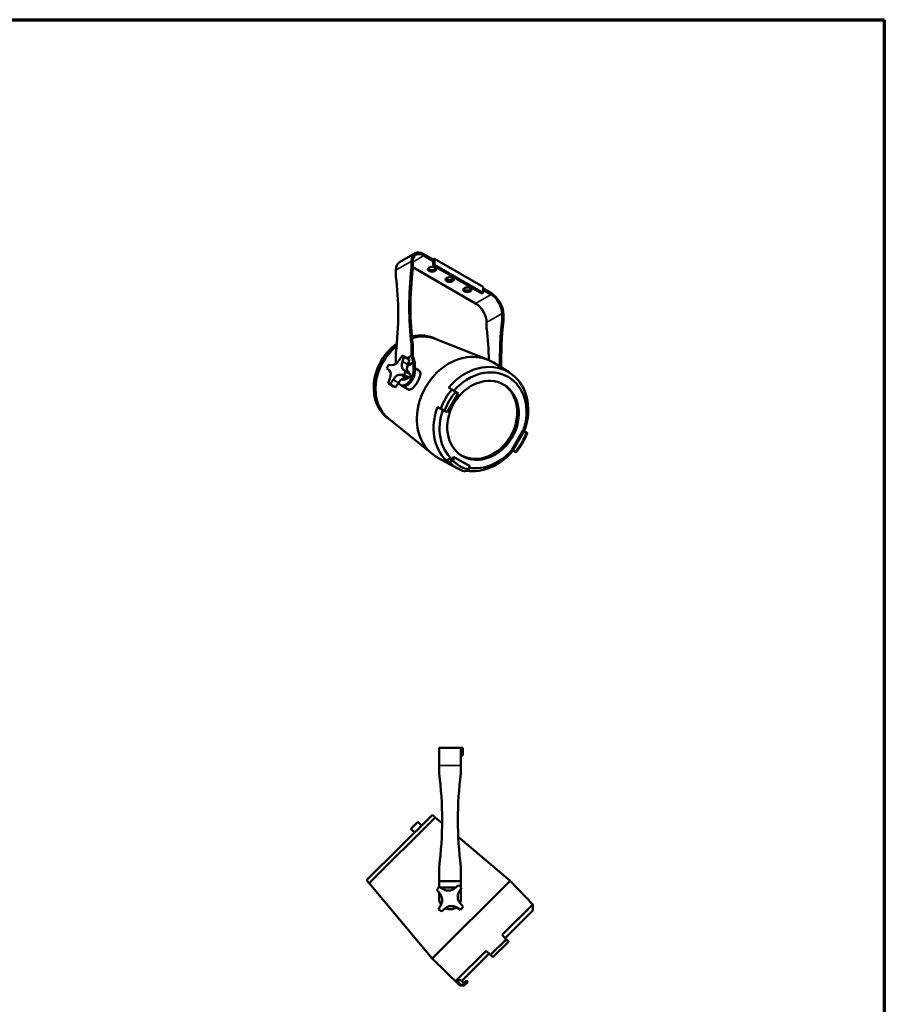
# Model space of a CAD drawing. Header units: millimetres. Extents: x 20 to 2980, y 20 to 2980.
# Tile 5 of 5: x 1598 to 2980, y 1406 to 2980. Entities that reach past the tile are written whole.
import ezdxf

# ---------------------------------------------------------------- set-up
doc = ezdxf.new("R2010")
doc.units = ezdxf.units.MM
for name, color, linetype, lineweight in [('Border (ISO)', 7, 'Continuous', 70), ('Visible (ISO)', 7, 'Continuous', 50), ('Visible Narrow (ISO)', 7, 'Continuous', 35)]:
    doc.layers.add(name, color=color, linetype=linetype, lineweight=lineweight)

# ---------------------------------------------------------------- blocks, each defined once
blk = doc.blocks.new('Borders Chauvet')
at = {"layer": 'Border (ISO)'}
for p, q in [((20, 2980), (2980, 2980)), ((2980, 2980), (2980, 20))]:
    blk.add_line(p, q, dxfattribs=at)

msp = doc.modelspace()

# ---------------------------------------------------------------- linework, layer by layer
at = {"layer": 'Visible (ISO)'}
for p, q in [((2229.7, 2606.6), (2205, 2592.3)), ((2258.6, 2596.7), (2243.7, 2605.2)), ((2258.6, 2594.2), (2243.7, 2602.8)), ((2258.6, 2596.7), (2260.7, 2597.9)), ((2260.7, 2597.9), (2260.7, 2588.1)), ((2260.7, 2597.9), (2338.5, 2553)), ((2223.9, 2593.8), (2223.9, 2584.6)), ((2226.1, 2583.3), (2226.1, 2592.6)), ((2326.5, 2526.5), (2226.1, 2584.4)), ((2258.6, 2596.7), (2258.6, 2594.2)), ((2258.6, 2594.2), (2258.6, 2586.9)), ((2260.7, 2588.1), (2258.6, 2586.9)), ((2258.6, 2586.9), (2336.4, 2542)), ((2338.5, 2543.2), (2260.7, 2588.1)), ((2199.2, 2579.5), (2199.2, 2570.3)), ((2338.5, 2553), (2338.5, 2543.2)), ((2351.2, 2543.2), (2338.5, 2550.5)), ((2336.4, 2542), (2338.5, 2543.2)), ((2351.2, 2540.7), (2338.5, 2548.1)), ((2368.9, 2500.9), (2368.9, 2510.1)), ((2371, 2499.6), (2371, 2508.9)), ((2344.1, 2486.6), (2344.1, 2495.8)), ((2223.9, 2461.5), (2223.9, 2442.8)), ((2226.1, 2460.3), (2223.9, 2461.5)), ((2226.1, 2442.1), (2226.1, 2460.3)), ((2261.9, 2469.9), (2345.5, 2436.7)), ((2263.6, 2469.3), (2264.4, 2468.9)), ((2199.2, 2447.3), (2199.2, 2430)), ((2209.2, 2442.8), (2204.5, 2435.8)), ((2209.6, 2433.8), (2212.5, 2441.5)), ((2212.1, 2441.7), (2220.5, 2436.9)), ((2221, 2436.6), (2212.5, 2441.5)), ((2217.1, 2438.8), (2223.9, 2442.8)), ((2223.9, 2442.8), (2227.5, 2432.6)), ((2226.1, 2442.1), (2229.6, 2431.9)), ((2192.7, 2427.7), (2187.5, 2428.1)), ((2227.5, 2432.6), (2217.4, 2426.7)), ((2221, 2436.6), (2218.1, 2428.9)), ((2227.5, 2418.3), (2227.5, 2432.6)), ((2229.6, 2417), (2229.6, 2431.9)), ((2380.5, 2415.9), (2355, 2431.9)), ((2184.7, 2422.6), (2188.5, 2419.5)), ((2206.4, 2412.5), (2211.6, 2412.1)), ((2214.4, 2417.5), (2210.6, 2420.7)), ((2211.6, 2412.1), (2220.1, 2407.2)), ((2222.9, 2412.7), (2214.4, 2417.5)), ((2217.1, 2419.2), (2218.7, 2418.2)), ((2218.7, 2418.2), (2219.9, 2415.1)), ((2219.1, 2415.8), (2222.9, 2412.7)), ((2235.8, 2419.4), (2229.6, 2423)), ((2189.5, 2406.4), (2186.6, 2398.7)), ((2187.1, 2398.4), (2195.5, 2393.6)), ((2189.9, 2397.4), (2194.6, 2404.4)), ((2198.4, 2392.5), (2189.9, 2397.4)), ((2203, 2399.5), (2198.4, 2392.5)), ((2206.3, 2396), (2208.5, 2394.7)), ((2218.3, 2389.1), (2208.5, 2394.7)), ((2208.8, 2405.6), (2211.5, 2404)), ((2217, 2406.1), (2211.5, 2404)), ((2214.5, 2407.6), (2217, 2406.1)), ((2220.1, 2407.2), (2214.9, 2407.6)), ((2217.7, 2407.4), (2217, 2406.1)), ((2281.3, 2352.3), (2298.9, 2382.6)), ((2292.7, 2386.3), (2289.9, 2388.1)), ((2293.9, 2385.6), (2292.7, 2386.3)), ((2297.4, 2383.5), (2293.9, 2385.6)), ((2298.9, 2382.6), (2294.6, 2385)), ((2297.4, 2383.5), (2298.9, 2382.6)), ((2272, 2357.3), (2275, 2355.8)), ((2275, 2355.8), (2276.2, 2355.1)), ((2276.2, 2355.1), (2279.8, 2353.1)), ((2277.1, 2354.7), (2281.3, 2352.3)), ((2279.8, 2353.1), (2281.3, 2352.3)), ((2187.3, 2342.3), (2257.3, 2285.7)), ((2188.7, 2341.1), (2189.4, 2340.6)), ((2402.1, 2323.1), (2384.4, 2292.6)), ((2403.5, 2322.1), (2386, 2291.8)), ((2405.6, 2321.1), (2402.1, 2323.1)), ((2402.1, 2323.1), (2403.5, 2322.1)), ((2403.1, 2322.8), (2405.9, 2321)), ((2407.8, 2319.7), (2403.5, 2322.1)), ((2405.9, 2321), (2405.6, 2321.1)), ((2384.4, 2292.6), (2387.9, 2290.6)), ((2384.4, 2292.6), (2386, 2291.8)), ((2388.1, 2290.4), (2385.2, 2291.9)), ((2386, 2291.8), (2390.2, 2289.4)), ((2387.9, 2290.6), (2388.1, 2290.4)), ((2297.5, 2262.7), (2266.1, 2279.8)), ((2287.8, 2276.4), (2284.8, 2278.1)), ((2288.9, 2276.9), (2287.8, 2276.4)), ((2291.4, 2281.2), (2288.9, 2276.9)), ((2292.9, 2280.3), (2289.9, 2275.1)), ((2291.4, 2281.2), (2292.9, 2280.3)), ((2316.3, 2266.9), (2291.4, 2281.2)), ((2317.7, 2266), (2292.9, 2280.3)), ((2316.3, 2266.9), (2317.7, 2266)), ((2314.7, 2260.8), (2317.7, 2266)), ((2303.1, 1815.8), (2268.1, 1815.8)), ((2268.1, 1815.8), (2268.1, 1787.8)), ((2303.1, 1815.8), (2306.1, 1815.8)), ((2303.1, 1787.8), (2303.1, 1815.8)), ((2306.1, 1815.8), (2306.1, 1803.8)), ((2306.1, 1803.8), (2303.1, 1803.8)), ((2268.1, 1787.8), (2268.1, 1776.4)), ((2303.1, 1787.8), (2303.1, 1776.4)), ((2257.6, 1708.9), (2152.1, 1604.1)), ((2261.9, 1704.7), (2156.3, 1599.7)), ((2257.6, 1708.9), (2261.9, 1704.7)), ((2261.9, 1704.7), (2273, 1695.3)), ((2234.3, 1697.7), (2223, 1686.5)), ((2229, 1680.5), (2223, 1686.5)), ((2234.3, 1697.7), (2240.3, 1691.7)), ((2298.7, 1673.6), (2381.9, 1603.3)), ((2268.1, 1625.8), (2268.1, 1602.8)), ((2303.1, 1625.8), (2303.1, 1602.8)), ((2152.1, 1604.1), (2156.3, 1599.7)), ((2156.3, 1599.7), (2256.9, 1479.1)), ((2381.9, 1603.3), (2256.9, 1479.1)), ((2268.1, 1602.8), (2303.1, 1602.8)), ((2268.1, 1593.1), (2268.1, 1602.8)), ((2275.9, 1589.5), (2268.5, 1593.6)), ((2294.9, 1592.8), (2269.9, 1592.8)), ((2299.2, 1596.3), (2292.6, 1590.9)), ((2299.8, 1584.9), (2303.8, 1592.3)), ((2303.1, 1602.8), (2303.1, 1593.1)), ((2303.1, 1575.3), (2303.1, 1590.9)), ((2418, 1565.7), (2381.9, 1603.3)), ((2264.6, 1588.9), (2269.9, 1582.3)), ((2268.1, 1575.3), (2268.1, 1584.6)), ((2271.4, 1565.6), (2267.3, 1558.2)), ((2271.9, 1554.3), (2278.5, 1559.6)), ((2295.2, 1561.1), (2302.6, 1557)), ((2306.5, 1561.7), (2301.2, 1568.2)), ((2368.9, 1517), (2418, 1565.7)), ((2417.8, 1555.9), (2418, 1565.7)), ((2417.8, 1555.9), (2373.6, 1511.9)), ((2368.9, 1517), (2375.6, 1509.7)), ((2373.6, 1511.9), (2376.3, 1509)), ((2375.6, 1509.7), (2350.6, 1484.8)), ((2379, 1506), (2354.2, 1481.4)), ((2375.6, 1509.7), (2379, 1506)), ((2376.3, 1509), (2376.3, 1509)), ((2376.3, 1509), (2377, 1508.3)), ((2377, 1508.3), (2377, 1508.3)), ((2377, 1508.3), (2379, 1506.1)), ((2377, 1508.3), (2377, 1508.2)), ((2379, 1506.1), (2379, 1506.1)), ((2379, 1506.1), (2379, 1506)), ((2295.6, 1444.2), (2343.3, 1491.6)), ((2348.4, 1486.9), (2304.2, 1443)), ((2350.6, 1484.8), (2343.3, 1491.6)), ((2351.3, 1484.1), (2348.4, 1486.8)), ((2354.2, 1481.4), (2350.6, 1484.8)), ((2351.3, 1484.1), (2351.3, 1484.1)), ((2352, 1483.4), (2351.3, 1484.1)), ((2352, 1483.4), (2352, 1483.4)), ((2352, 1483.4), (2352, 1483.4)), ((2352, 1483.4), (2354.2, 1481.4)), ((2354.2, 1481.4), (2354.2, 1481.4)), ((2354.2, 1481.4), (2354.2, 1481.4)), ((2301.4, 1435.9), (2256.9, 1479.1)), ((2301.4, 1435.9), (2302.7, 1437.2)), ((2308.5, 1436), (2301.4, 1435.9)), ((2307.1, 1440.2), (2303, 1444.3)), ((2308.5, 1440.1), (2307.1, 1440.2)), ((2312, 1443.7), (2308.5, 1440.1)), ((2308.5, 1436), (2309.9, 1437.3)), ((2314.1, 1441.5), (2309.9, 1437.3)), ((2312, 1443.7), (2314.1, 1441.5))]:
    msp.add_line(p, q, dxfattribs=at)
for centre, radius, start, end in [((2278.1, 1776.4), 10, 180, 187.5614), ((1708.1, 1700.8), 565, 352.3719, 7.5614), ((2863.1, 1700.8), 565, 172.4386, 187.6281), ((2293.1, 1776.4), 10, 352.4386, 0), ((2285.6, 1575.3), 25, 132.9791, 147.0209), ((2283.2, 1602.6), 15, 240.9836, 309.0164), ((2285.6, 1575.3), 25, 42.9791, 57.0209), ((2285.6, 1575.3), 17.5, 180, 214.7802), ((2258.2, 1572.9), 15, 330.9836, 39.0164), ((2312.9, 1577.7), 15, 150.9836, 219.0164), ((2285.6, 1575.3), 17.5, 335.2198, 0), ((2285.6, 1575.3), 17.5, 245.2198, 304.7802), ((2287.9, 1548), 15, 60.9836, 129.0164), ((2285.6, 1575.3), 25, 312.9791, 327.0209), ((2285.6, 1575.3), 25, 222.9791, 237.0209)]:
    msp.add_arc(centre, radius, start, end, dxfattribs=at)
for centre, major_axis, ratio, start_param, end_param in [((2243.7, 2582.4), (-14, 24.2), 0.57735, 5.497787, 7.068583), ((2243.7, 2582.4), (-12.5, 21.7), 0.57735, 5.497787, 7.068583), ((2219, 2568.1), (-14, 24.2), 0.57735, 0, 0.785398), ((2619.9, 2751.4), (-282.5, -489.3), 0.57735, 5.365815, 5.630923), ((2622, 2750.2), (-282.5, -489.3), 0.57735, 5.365815, 5.630923), ((2216.9, 2580.5), (-5, -8.66), 0.57735, 2.224223, 2.356194), ((2219, 2579.3), (5, 8.66), 0.57735, 5.365815, 5.497787), ((2256.8, 2583.4), (6.5, 0), 0.57735, 3.47404, 5.950738), ((2206.3, 2574.4), (5, 8.66), 0.57735, 2.356194, 2.488166), ((1803.2, 2279.9), (282.5, 489.3), 0.57735, 5.364651, 5.629759), ((2285.1, 2567.1), (6.5, 0), 0.57735, 3.47404, 5.950738), ((2313.4, 2550.7), (6.5, 0), 0.57735, 3.47404, 5.950738), ((2351.2, 2520.3), (-14, 24.2), 0.57735, 3.926991, 5.497787), ((2351.2, 2520.3), (12.5, -21.7), 0.57735, 0.785398, 2.356194), ((2326.5, 2506), (12.5, -21.7), 0.57735, 0.785398, 2.356194), ((2764.9, 2667.7), (-282.5, -489.3), 0.57735, 5.365815, 5.523452), ((2767, 2666.5), (-282.5, -489.3), 0.57735, 5.365815, 5.523682), ((2361.8, 2496.8), (-5, -8.66), 0.57735, 2.224223, 2.356194), ((2363.9, 2495.6), (5, 8.66), 0.57735, 5.365815, 5.497787), ((2228, 2404.1), (37.5, 64.2), 0.816493, 0.036049, 0.673982), ((2231, 2402.3), (37.6, 64.3), 0.816493, 0.123429, 0.717158), ((2351.2, 2490.7), (5, 8.66), 0.57735, 2.356194, 2.488166), ((1948.2, 2196.2), (282.5, 489.3), 0.57735, 5.517251, 5.629759), ((2228, 2404.1), (-37.5, -64.2), 0.816493, 4.202276, 6.247136), ((2231, 2402.3), (-37.6, -64.3), 0.816493, 4.259963, 6.159756), ((2199.6, 2420.1), (12.5, 21.7), 0.57735, 6.247914, 6.49299), ((2309, 2356.7), (-44.5, -76), 0.816493, 3.116905, 6.307873), ((2199.6, 2420.1), (-12.5, -21.7), 0.57735, 4.677118, 4.922193), ((2197.9, 2441.4), (-7.5, -13), 0.57735, 0.278966, 1.466364), ((2218.9, 2433.2), (-7.5, -13), 0.57735, 4.991355, 6.178753), ((2227.3, 2428.3), (-7.5, -13), 0.57735, 4.991355, 6.178753), ((2208, 2415.2), (12.5, 21.7), 0.57735, 6.247914, 6.283185), ((2335, 2341.5), (44, 75.3), 0.816493, 4.925284, 7.650168), ((2338.4, 2339.5), (40.5, 69.2), 0.816493, 4.938241, 7.635959), ((2180.2, 2407), (7.5, 13), 0.57735, 4.991355, 6.178753), ((2201.2, 2398.8), (7.5, 13), 0.57735, 0.278966, 1.466364), ((2215.1, 2411.1), (-8.7, -15.2), 0.57735, 5.808675, 8.63938), ((2217.2, 2409.9), (-8.7, -15.2), 0.57735, 0, 2.356194), ((2217.2, 2409.9), (-8.7, -15.2), 0.57735, 0, 2.356194), ((2199.6, 2420.1), (12.5, 21.7), 0.57735, 4.677118, 4.922193), ((2208, 2415.2), (-12.5, -21.7), 0.57735, 1.535525, 1.780601), ((2199.6, 2420.1), (-12.5, -21.7), 0.57735, 6.247914, 6.49299), ((2208, 2415.2), (-12.5, -21.7), 0.57735, 0, 0.209804), ((2209.7, 2393.9), (7.5, 13), 0.57735, 0.278966, 1.466364), ((2335.9, 2341), (33.3, 57), 0.816493, 3.168381, 6.256397), ((2339.9, 2338.7), (43.9, 75.1), 0.816493, 1.370623, 1.779759), ((2342.4, 2337.2), (41.3, 70.7), 0.816493, 1.359903, 1.790479), ((2335, 2341.5), (-44, -75.3), 0.816493, 4.924992, 6.079372), ((2338.4, 2339.5), (-40.5, -69.2), 0.816493, 4.939403, 6.111145), ((2342.4, 2337.2), (-41.3, -70.7), 0.816493, 1.359639, 1.790743), ((2339.9, 2338.7), (-43.9, -75.1), 0.816493, 1.370332, 1.78005), ((2335, 2341.5), (-44, -75.3), 0.816493, 0.307074, 1.366691), ((2338.4, 2339.5), (-40.5, -69.2), 0.816493, 0.297467, 1.353337), ((2339.9, 2338.7), (-43.9, -75.1), 0.816493, 6.083012, 6.492148), ((2342.4, 2337.2), (-41.3, -70.7), 0.816493, 6.072292, 6.502868)]:
    msp.add_ellipse(centre, major_axis=major_axis, ratio=ratio, start_param=start_param, end_param=end_param, dxfattribs=at)
for centre, major_axis, ratio in [((2256.8, 2581), (-6.5, 0), 0.57735), ((2285.1, 2564.6), (-6.5, 0), 0.57735), ((2313.4, 2548.3), (-6.5, 0), 0.57735), ((2338.4, 2339.5), (-33.3, -57), 0.816493)]:
    msp.add_ellipse(centre, major_axis=major_axis, ratio=ratio, dxfattribs=at)
msp.add_open_spline([(2235.8, 2419.4), (2236.3, 2419.1), (2236.7, 2418.8), (2237.4, 2417.9), (2237.7, 2417.3), (2238.1, 2416.1), (2238.2, 2415.4), (2238.2, 2413.9), (2238.2, 2413.1), (2237.9, 2411.4), (2237.7, 2410.5), (2237.2, 2408.6), (2236.8, 2407.6), (2236, 2405.6), (2235.5, 2404.5), (2234.5, 2402.5), (2234, 2401.5), (2232.9, 2399.5), (2232.2, 2398.5), (2231, 2396.6), (2230.3, 2395.7), (2228.9, 2394), (2228.2, 2393.2), (2226.8, 2391.8), (2226.2, 2391.2), (2224.9, 2390.1), (2224.2, 2389.7), (2222.9, 2389), (2222.2, 2388.7), (2220.9, 2388.5), (2220.3, 2388.4), (2219.2, 2388.6), (2218.8, 2388.8), (2218.3, 2389.1)], degree=3, knots=[0.02637, 0.02637, 0.02637, 0.02637, 0.337202, 0.337202, 0.674404, 0.674404, 1.011606, 1.011606, 1.348808, 1.348808, 1.684734, 1.684734, 2.020661, 2.020661, 2.356587, 2.356587, 2.692514, 2.692514, 3.02844, 3.02844, 3.364367, 3.364367, 3.700294, 3.700294, 4.03622, 4.03622, 4.373422, 4.373422, 4.710624, 4.710624, 5.047826, 5.047826, 5.347804, 5.347804, 5.347804, 5.347804], dxfattribs=at)
for points, weights in [([(2283.7, 2392), (2286.9, 2390), (2289.9, 2388.1)], [1, 1.00067725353, 1.00036035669]), ([(2272, 2357.3), (2268.9, 2359), (2265.6, 2360.8)], [1.00036035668, 1.00067725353, 1]), ([(2403, 2322.6), (2403, 2322.7), (2403.1, 2322.8)], [1.00410885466, 1.00408874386, 1.00406608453]), ([(2403.1, 2322.8), (2403.7, 2322.6), (2404.4, 2322.3)], [1.00036086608, 1.00067650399, 1]), ([(2385.2, 2291.9), (2385.2, 2292), (2385.3, 2292.1)], [1.00406608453, 1.00408511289, 1.00410234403]), ([(2386.3, 2291.1), (2385.7, 2291.5), (2385.2, 2291.9)], [1, 1.00067650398, 1.00036086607]), ([(2279.5, 2275.1), (2282.2, 2276.7), (2284.8, 2278.1)], [1, 1.00067725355, 1.0003603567]), ([(2284.8, 2278.1), (2286.4, 2277.2), (2287.8, 2276.4)], [1.00406564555, 1.00439314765, 1.00418038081]), ([(2295.6, 1444.2), (2299.4, 1444.2), (2303, 1444.3)], [1, 1.00067725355, 1.0003603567])]:
    msp.add_rational_spline(points, weights, degree=2, dxfattribs=at)
for points in [[(2283.7, 2392), (2285.3, 2390.9), (2286.9, 2389.8), (2288.6, 2388.7)], [(2288.6, 2388.7), (2289.2, 2388.3), (2290.6, 2387.5), (2292.6, 2386.2), (2293.9, 2385.4), (2294.6, 2385)], [(2270.8, 2358.1), (2269.1, 2359), (2267.4, 2359.9), (2265.6, 2360.8)], [(2277.1, 2354.7), (2276.4, 2355.1), (2275, 2355.9), (2272.9, 2357), (2271.5, 2357.8), (2270.8, 2358.1)], [(2409, 2319.2), (2407.5, 2320.2), (2405.9, 2321.3), (2404.4, 2322.3)], [(2407.8, 2319.7), (2407.9, 2319.6), (2408.2, 2319.5), (2408.6, 2319.4), (2408.9, 2319.2), (2409, 2319.2)], [(2386.3, 2291.1), (2387.9, 2290.3), (2389.6, 2289.4), (2391.3, 2288.6)], [(2391.3, 2288.6), (2391.2, 2288.7), (2390.9, 2288.8), (2390.6, 2289.1), (2390.3, 2289.3), (2390.2, 2289.4)], [(2279.5, 2275.1), (2281.2, 2274.1), (2283, 2273.2), (2284.7, 2272.2)], [(2284.7, 2272.2), (2285.3, 2272.5), (2286.5, 2273.2), (2288.2, 2274.1), (2289.3, 2274.8), (2289.9, 2275.1)], [(2314.7, 2260.8), (2314.1, 2260.5), (2313, 2259.8), (2311.4, 2258.8), (2310.3, 2258.1), (2309.7, 2257.7)], [(2375.7, 1509.7), (2375, 1510.5), (2374.3, 1511.2), (2373.6, 1511.9)], [(2379, 1506.1), (2378.7, 1506.5), (2377.9, 1507.3), (2376.8, 1508.5), (2376, 1509.3), (2375.7, 1509.7)], [(2348.4, 1486.8), (2349.1, 1486.1), (2349.8, 1485.5), (2350.5, 1484.8)], [(2350.5, 1484.8), (2351, 1484.4), (2351.8, 1483.6), (2353, 1482.5), (2353.8, 1481.7), (2354.2, 1481.4)], [(2295.6, 1444.2), (2298, 1441.8), (2300.3, 1439.5), (2302.7, 1437.2)], [(2302.7, 1437.2), (2303.5, 1437.2), (2305.1, 1437.2), (2307.5, 1437.3), (2309.1, 1437.3), (2309.9, 1437.3)]]:
    msp.add_open_spline(points, degree=3, dxfattribs=at)
at = {"layer": 'Visible Narrow (ISO)'}
for p, q in [((2243.7, 2602.8), (2226.1, 2592.6)), ((2223.9, 2593.8), (2199.2, 2579.5)), ((2223.9, 2584.6), (2226.1, 2583.3)), ((2223.9, 2583.5), (2226, 2582.2)), ((2351.2, 2540.7), (2326.5, 2526.5)), ((2368.9, 2510.1), (2344.1, 2495.8)), ((2368.8, 2499.8), (2371, 2498.5)), ((2368.9, 2500.9), (2371, 2499.6)), ((2209.6, 2433.8), (2218.1, 2428.9)), ((2206.4, 2412.5), (2214.9, 2407.6)), ((2210.6, 2420.7), (2219.1, 2415.8)), ((2227.5, 2418.3), (2229.6, 2417)), ((2194.6, 2404.4), (2203, 2399.5)), ((2303.1, 1787.8), (2268.1, 1787.8))]:
    msp.add_line(p, q, dxfattribs=at)

# ---------------------------------------------------------------- block references
msp.add_blockref('Borders Chauvet', (0, 0))

doc.saveas('drawing.dxf')
